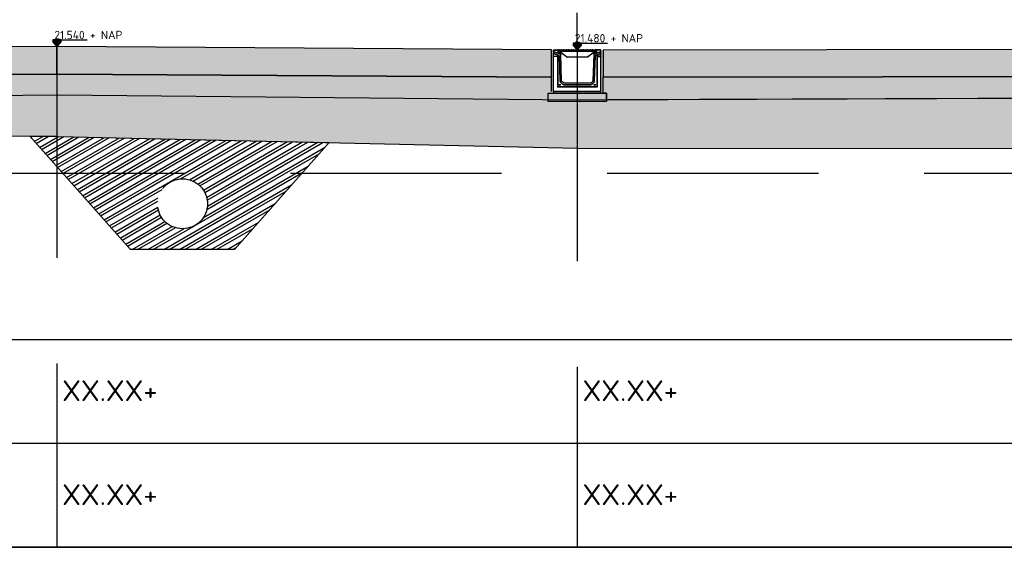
# Model space of a CAD drawing. Header units: metres. Extents: x 175829 to 176206141, y 407048 to 407918896.
# Tile 235 of 256: x 180815 to 180827, y 407137 to 407143. Entities that reach past the tile are written whole.
import ezdxf

# ---------------------------------------------------------------- set-up
doc = ezdxf.new("R2010")
doc.units = ezdxf.units.M
doc.header["$LTSCALE"] = 0.2
doc.header["$PDMODE"] = 3
doc.header["$PDSIZE"] = 1
for name, pattern in [('ACAD_ISO08W100', [36, 24, -3, 6, -3]), ('DASHED', [19.05, 12.7, -6.35]), ('RI-HWA_BETON', [11.4, 9, -2.4]), ('XX-HIDDEN', [4, 2, -2])]:
    doc.linetypes.add(name, pattern=pattern)
for name, color, linetype in [('N-GW-OI_GRONDWERK_RIOLERING_HWA-A', 252, 'Continuous'), ('N-GW-OI_GRONDWERK_RIOLERING_HWA-G', 3, 'Continuous'), ('N-GW-VH-DWARSPROFIELEN_MAAIVELDLIJN_NIEUW-G', 4, 'Continuous'), ('N-GW-VH_GRONDWERK_VERHARDINGEN_S&R_0.58-MV-A', 252, 'Continuous'), ('N-WE-RI-HWA_TRANSPORTLEIDING_BETON_600-G', 170, 'RI-HWA_BETON'), ('N-WE-VH-BETONVERHARDING_330mm_PLATFORM-S&R-G', 3, 'Continuous'), ('N-WE-VH-BETONVERHARDING_PLATFORM-S&R_AFWATERINGSGOOT-G', 3, 'Continuous'), ('N-WE-VH-BETONVERHARDING_PLATFORM-S&R_AFWATERINGSGOOT_BETONSLOOF_DETAIL-A', 252, 'Continuous'), ('N-WE-VH-BETONVERHARDING_PLATFORM-S&R_AFWATERINGSGOOT_BETONSLOOF_DETAIL-G', 2, 'Continuous'), ('N-WE-VH-BETONVERHARDING_PLATFORM-S&R_AFWATERINGSGOOT_STELSPECIE_DETAIL-A', 251, 'Continuous'), ('N-WE-VH-BETONVERHARDING_PLATFORM-S&R_AFWATERINGSGOOT_STELSPECIE_DETAIL-G', 2, 'Continuous'), ('N-WE-VH-CO-VOEGEN_BETONVERHARDING_UITZET_CONSTRUCTIEVOEG-G', 254, 'ACAD_ISO08W100'), ('N-WE-VH-GRONDWERK_BETONGRANULAAT_S&R-G', 3, 'Continuous'), ('X-HOOGTES-XX_HOOGTE_BETONVERHARDING_AFGEWERKT-T', 7, 'Continuous'), ('X-XX-AL-DWARSPROFIELEN-G', 2, 'Continuous'), ('X-XX-AL-DWARSPROFIELEN_20.00+NAP-G', 255, 'DASHED'), ('X-XX-AL-DWARSPROFIELEN_BESTAANDE_MAAIVELD_VOOR_OPBREKEN-G', 222, 'Continuous')]:
    doc.layers.add(name, color=color, linetype=linetype)
doc.layers.add('N-WE-VH-BETONVERHARDING_330mm_PLATFORM-S&R-A', color=7, linetype='Continuous', true_color=0xf0f0f0)
doc.layers.add('N-WE-VH-GRONDWERK_BETONGRANULAAT_S&R-A', color=252, linetype='Continuous', lineweight=18)
doc.styles.add('NLCS 2.5 mm', font='isocpeur.ttf', dxfattribs={"height": 2.5})
doc.styles.add('NLCS-ISO', font='isocpeur.ttf')
doc.styles.add('RVB 5.0 mm IT', font='isocpeur.ttf', dxfattribs={"height": 5})
doc.dimstyles.new('NLCS-ARROW', dxfattribs={"dimtxt": 2.5, "dimasz": 3, "dimexe": 1.25, "dimexo": 0.625, "dimgap": 0.75, "dimtad": 1, "dimzin": 0, "dimdsep": 46, "dimtxsty": 'NLCS 2.5 mm', "dimcen": 0, "dimdle": 1, "dimclrd": 1, "dimclre": 251, "dimclrt": 7, "dimazin": 0, "dimtfac": 1, "dimtmove": 1, "dimatfit": 3, "dimfxl": 1, "dimtfillclr": 7, "dimtolj": 1, "dimtzin": 0, "dimarcsym": 0})

# ---------------------------------------------------------------- blocks, each defined once
blk = doc.blocks.new('*D92')
at = {"layer": 'Defpoints', "color": 0, "transparency": 16777216}
for p in [(180809.077, 407146.31), (180809.077, 407142.647), (180821.577, 407142.647)]:
    blk.add_point(p, dxfattribs=at)
at = {"layer": 'X-XX-AL-DWARSPROFIELEN-G', "color": 251, "linetype": 'XX-HIDDEN', "lineweight": -2, "transparency": 16777216}
for p, q in [((180809.077, 407142.709), (180809.077, 407146.435)), ((180821.577, 407142.709), (180821.577, 407146.435))]:
    blk.add_line(p, q, dxfattribs=at)
at = {"layer": 'X-XX-AL-DWARSPROFIELEN-G', "color": 1, "lineweight": -2, "transparency": 16777216}
blk.add_line((180821.377, 407146.31), (180809.277, 407146.31), dxfattribs=at)
at = {"layer": 'X-XX-AL-DWARSPROFIELEN-G', "color": 1, "transparency": 16777216}
for points in [[(180809.277, 407146.343), (180809.277, 407146.276), (180809.077, 407146.31)], [(180821.377, 407146.343), (180821.377, 407146.276), (180821.577, 407146.31)]]:
    blk.add_solid(points, dxfattribs=at)
at = {"layer": 'X-XX-AL-DWARSPROFIELEN-G', "color": 7, "transparency": 16777216, "insert": (180815.327, 407146.597), "char_height": 0.25, "attachment_point": 5, "style": 'NLCS-ISO'}
blk.add_mtext('\\A1;Tussenliggende rolbaan 12.50', dxfattribs=at)
blk = doc.blocks.new('*D90')
at = {"layer": 'Defpoints', "color": 0, "transparency": 16777216}
for p in [(180835.326, 407146.31), (180835.326, 407142.786), (180821.577, 407142.647)]:
    blk.add_point(p, dxfattribs=at)
at = {"layer": 'X-XX-AL-DWARSPROFIELEN-G', "color": 251, "linetype": 'XX-HIDDEN', "lineweight": -2, "transparency": 16777216}
for p, q in [((180821.577, 407142.709), (180821.577, 407146.435)), ((180835.326, 407142.849), (180835.326, 407146.435))]:
    blk.add_line(p, q, dxfattribs=at)
at = {"layer": 'X-XX-AL-DWARSPROFIELEN-G', "color": 1, "lineweight": -2, "transparency": 16777216}
blk.add_line((180821.777, 407146.31), (180835.126, 407146.31), dxfattribs=at)
at = {"layer": 'X-XX-AL-DWARSPROFIELEN-G', "color": 1, "transparency": 16777216}
for points in [[(180821.777, 407146.343), (180821.777, 407146.276), (180821.577, 407146.31)], [(180835.126, 407146.343), (180835.126, 407146.276), (180835.326, 407146.31)]]:
    blk.add_solid(points, dxfattribs=at)
at = {"layer": 'X-XX-AL-DWARSPROFIELEN-G', "color": 7, "transparency": 16777216, "insert": (180828.452, 407146.597), "char_height": 0.25, "attachment_point": 5, "style": 'NLCS-ISO'}
blk.add_mtext('\\A1;Platform gebouw 1138 13.75', dxfattribs=at)

msp = doc.modelspace()

# ---------------------------------------------------------------- hatches: boundary and pattern name
at = {"layer": 'N-GW-OI_GRONDWERK_RIOLERING_HWA-A', "ltscale": 0.5, "true_color": 0xe6e6e6}
h = msp.add_hatch(dxfattribs=at)
h.set_pattern_fill('ANSI32', color=254, scale=0.01, angle=345)
h.set_pattern_definition([(30, (1577.54726, 548.92098), (-0.047625, 0.08248891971), []), (30, (1577.59063, 548.90936), (-0.047625, 0.08248891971), [])])
h.paths.add_polyline_path([(180815.3204, 407141.6247), (180814.9939, 407141.6267), (180815.3204, 407141.2598)])
h.paths.add_polyline_path([(180815.3275, 407141.6246), (180815.3204, 407141.6247), (180815.3204, 407141.2598), (180815.3873, 407141.1846), (180818.2688, 407141.1846), (180818.5929, 407141.5515), (180817.456, 407141.577), (180816.206, 407141.605)])
h.paths.add_polyline_path([(180815.3873, 407141.1846), (180816.206, 407140.2646), (180817.456, 407140.2646), (180818.2688, 407141.1846)])
h.paths.add_polyline_path([(180817.131, 407140.8146, -1), (180816.531, 407140.8146, -1)], flags=16)
at = {"layer": 'N-GW-VH_GRONDWERK_VERHARDINGEN_S&R_0.58-MV-A', "ltscale": 0.5, "true_color": 0xe6e6e6, "transparency": 33554585}
h = msp.add_hatch(color=254, dxfattribs=at)
h.dxf.hatch_style = 1
h.paths.add_polyline_path([(180809.0704, 407142.0647), (180798.0774, 407142.1766), (180797.7021, 407141.8052), (180809.0704, 407141.6646)])
h.paths.add_polyline_path([(180815.3204, 407142.1245), (180809.0704, 407142.0645), (180809.0704, 407141.6646), (180815.3204, 407141.6247)])
h = msp.add_hatch(color=254, dxfattribs=at)
h.dxf.hatch_style = 1
h.paths.add_polyline_path([(180920.2998, 407141.7143), (180920.2998, 407141.7147), (180914.2557, 407141.8154), (180914.2491, 407141.8149), (180914.2481, 407141.4051)])
h.paths.add_polyline_path([(180914.2486, 407141.8147), (180907.7379, 407141.8747), (180907.7379, 407141.4046), (180914.2486, 407141.4046)])
h.paths.add_polyline_path([(180884.0888, 407141.9547), (180843.8278, 407142.1446), (180843.8216, 407142.1446), (180843.8216, 407141.4811), (180884.0888, 407141.4746)])
h.paths.add_polyline_path([(180843.8216, 407142.1446), (180821.5704, 407142.0646), (180821.5704, 407141.4849), (180821.5827, 407141.4846), (180843.8216, 407141.4811)])
h.paths.add_polyline_path([(180821.5704, 407142.0647), (180815.3275, 407142.1246), (180815.3204, 407142.1245), (180815.3204, 407141.6248), (180821.5704, 407141.4849)])
h.paths.add_polyline_path([(180884.814, 407142.1283), (180884.814, 407142.0132), (180884.089, 407142.0134), (180884.089, 407142.1346), (180884.0888, 407142.1346), (180884.0888, 407141.9546), (180884.0901, 407141.4746), (180907.7317, 407141.4046), (180907.7379, 407141.4046), (180907.7379, 407141.8747), (180902.7815, 407141.9447), (180897.8225, 407142.0146)])
at = {"layer": 'N-WE-VH-BETONVERHARDING_330mm_PLATFORM-S&R-A'}
h = msp.add_hatch(color=256, dxfattribs=at)
h.dxf.hatch_style = 1
h.paths.add_polyline_path([(180821.2675, 407142.6656), (180815.3202, 407142.7046), (180815.3202, 407142.3747), (180821.2675, 407142.3356)])
h.paths.add_polyline_path([(180815.3202, 407142.7046), (180809.3804, 407142.6646), (180809.3804, 407142.3346), (180815.3202, 407142.3746)])
h.paths.add_polyline_path([(180808.7604, 407142.6646), (180795.3275, 407142.786), (180795.3275, 407142.4561), (180808.7604, 407142.3346)])
h = msp.add_hatch(color=256, dxfattribs=at)
h.dxf.hatch_style = 1
h.paths.add_polyline_path([(180856.8275, 407142.6846), (180835.3275, 407142.6846), (180835.3275, 407142.3546), (180856.8275, 407142.3546)])
h.paths.add_polyline_path([(180835.3275, 407142.6846), (180821.8875, 407142.6656), (180821.8875, 407142.3356), (180835.3275, 407142.3546)])
h.paths.add_polyline_path([(180884.0888, 407142.5446), (180856.8275, 407142.6846), (180856.8275, 407142.3546), (180884.0888, 407142.2146)])
at = {"layer": 'N-WE-VH-BETONVERHARDING_PLATFORM-S&R_AFWATERINGSGOOT_BETONSLOOF_DETAIL-A', "ltscale": 0.5}
h = msp.add_hatch(color=256, dxfattribs=at)
h.dxf.hatch_style = 1
h.paths.add_polyline_path([(180821.9276, 407142.1456), (180821.2276, 407142.1456), (180821.2276, 407142.0456), (180821.5776, 407142.0456), (180821.9276, 407142.0456)])
at = {"layer": 'N-WE-VH-BETONVERHARDING_PLATFORM-S&R_AFWATERINGSGOOT_STELSPECIE_DETAIL-A', "ltscale": 0.5}
h = msp.add_hatch(color=256, dxfattribs=at)
h.dxf.hatch_style = 1
h.paths.add_polyline_path([(180821.8626, 407142.1656), (180821.2926, 407142.1656), (180821.2926, 407142.1456), (180821.8625, 407142.1456)])
at = {"layer": 'N-WE-VH-CO-VOEGEN_BETONVERHARDING_UITZET_CONSTRUCTIEVOEG-G', "ltscale": 0.5}
h = msp.add_hatch(color=256, dxfattribs=at)
h.dxf.hatch_style = 1
h.paths.add_polyline_path([(180821.2675, 407142.6606), (180821.2925, 407142.6606), (180821.2925, 407142.1456), (180821.2675, 407142.1456)])
h.paths.add_polyline_path([(180821.8875, 407142.6606), (180821.8625, 407142.6606), (180821.8625, 407142.1456), (180821.8875, 407142.1456)])
at = {"layer": 'N-WE-VH-GRONDWERK_BETONGRANULAAT_S&R-A', "ltscale": 0.5, "true_color": 0xe6e6e6, "transparency": 33554534}
h = msp.add_hatch(color=254, dxfattribs=at)
h.dxf.hatch_style = 1
h.paths.add_polyline_path([(180821.8875, 407142.0657), (180821.8875, 407142.1672), (180821.8625, 407142.1656), (180821.2925, 407142.1656), (180821.2675, 407142.3356), (180815.3275, 407142.3746), (180809.3804, 407142.3346), (180809.3554, 407142.1656), (180808.7854, 407142.1456), (180808.7604, 407142.3346), (180798.3275, 407142.4241), (180798.0774, 407142.1766), (180809.0775, 407142.0646), (180815.3275, 407142.1246), (180821.5769, 407142.0646)])
h = msp.add_hatch(color=254, dxfattribs=at)
h.dxf.hatch_style = 1
h.paths.add_polyline_path([(180884.0888, 407142.2146), (180884.0888, 407141.9546), (180856.8275, 407142.0833), (180843.8259, 407142.1446), (180835.3275, 407142.1141), (180821.9276, 407142.0659), (180821.9276, 407142.1456), (180821.8876, 407142.1456), (180821.8875, 407142.3356), (180835.3275, 407142.3546), (180843.8216, 407142.3546), (180856.8275, 407142.3546)])
at = {"layer": 'X-HOOGTES-XX_HOOGTE_BETONVERHARDING_AFGEWERKT-T', "ltscale": 0.5, "true_color": 0x000000}
h = msp.add_hatch(color=18, dxfattribs=at)
h.dxf.hatch_style = 1
h.paths.add_polyline_path([(180815.3702, 407142.7846), (180815.2702, 407142.7846), (180815.2702, 407142.7646), (180815.3202, 407142.7646), (180815.3702, 407142.7646)])
h.paths.add_polyline_path([(180815.3702, 407142.7646), (180815.3202, 407142.7646), (180815.3202, 407142.7046)])
h.paths.add_polyline_path([(180815.3202, 407142.7646), (180815.2702, 407142.7646), (180815.3202, 407142.7046)])
h = msp.add_hatch(color=18, dxfattribs=at)
h.dxf.hatch_style = 1
h.paths.add_polyline_path([(180815.3702, 407142.7846), (180815.2702, 407142.7846), (180815.2702, 407142.7646), (180815.3202, 407142.7646), (180815.3702, 407142.7646)])
h.paths.add_polyline_path([(180815.3702, 407142.7646), (180815.3202, 407142.7646), (180815.3202, 407142.7046)])
h.paths.add_polyline_path([(180815.3202, 407142.7646), (180815.2702, 407142.7646), (180815.3202, 407142.7046)])
h = msp.add_hatch(color=18, dxfattribs=at)
h.dxf.hatch_style = 1
h.paths.add_polyline_path([(180821.6275, 407142.7457), (180821.5275, 407142.7457), (180821.5275, 407142.7257), (180821.5775, 407142.7257), (180821.6275, 407142.7257)])
h.paths.add_polyline_path([(180821.6275, 407142.7257), (180821.5775, 407142.7257), (180821.5775, 407142.6657)])
h.paths.add_polyline_path([(180821.5775, 407142.7257), (180821.5275, 407142.7257), (180821.5775, 407142.6657)])
h = msp.add_hatch(color=18, dxfattribs=at)
h.dxf.hatch_style = 1
h.paths.add_polyline_path([(180821.6275, 407142.7457), (180821.5275, 407142.7457), (180821.5275, 407142.7257), (180821.5775, 407142.7257), (180821.6275, 407142.7257)])
h.paths.add_polyline_path([(180821.6275, 407142.7257), (180821.5775, 407142.7257), (180821.5775, 407142.6657)])
h.paths.add_polyline_path([(180821.5775, 407142.7257), (180821.5275, 407142.7257), (180821.5775, 407142.6657)])

# ---------------------------------------------------------------- linework, layer by layer
at = {"layer": 'N-GW-OI_GRONDWERK_RIOLERING_HWA-G', "color": 254, "ltscale": 0.5, "true_color": 0xe6e6e6, "flags": 128}
msp.add_lwpolyline([(180818.5929, 407141.5515), (180817.456, 407140.2646), (180816.206, 407140.2646), (180814.9939, 407141.6267), (180815.3275, 407141.6246), (180816.206, 407141.605), (180817.456, 407141.577), (180818.5929, 407141.5515)], dxfattribs=at)
at = {"layer": 'N-GW-VH-DWARSPROFIELEN_MAAIVELDLIJN_NIEUW-G', "color": 254, "ltscale": 0.5, "true_color": 0xe6e6e6, "flags": 128}
msp.add_lwpolyline([(180809.3804, 407142.3346), (180815.3275, 407142.3746), (180821.2675, 407142.3356)], dxfattribs=at)
at = {"layer": 'N-WE-RI-HWA_TRANSPORTLEIDING_BETON_600-G', "color": 254, "ltscale": 0.5, "true_color": 0xe6e6e6}
msp.add_circle((180816.831, 407140.8146), 0.3, dxfattribs=at)
at = {"layer": 'N-WE-VH-BETONVERHARDING_330mm_PLATFORM-S&R-G'}
msp.add_line((180821.8875, 407142.6656), (180821.8875, 407142.3356), dxfattribs=at)
at = {"layer": 'N-WE-VH-BETONVERHARDING_330mm_PLATFORM-S&R-G', "flags": 128}
for points in [[(180815.3202, 407142.3746), (180815.3202, 407142.7046), (180809.3804, 407142.6646), (180809.3804, 407142.3346), (180815.3202, 407142.3746)], [(180821.2675, 407142.6656), (180815.3202, 407142.7046)], [(180821.8875, 407142.6656), (180835.3275, 407142.6846), (180856.8275, 407142.6846), (180884.0888, 407142.5446), (180884.0888, 407142.2146), (180856.8275, 407142.3546), (180835.3275, 407142.3546), (180821.8875, 407142.3356)], [(180821.2653, 407142.3356), (180815.3181, 407142.3746)]]:
    msp.add_lwpolyline(points, dxfattribs=at)
at = {"layer": 'N-WE-VH-BETONVERHARDING_PLATFORM-S&R_AFWATERINGSGOOT-G', "linetype": 'Continuous', "lineweight": 25}
for p, q in [((180821.2675, 407142.1656), (180821.2675, 407142.6656)), ((180821.2955, 407142.6606), (180821.2925, 407142.6606)), ((180821.2925, 407142.6456), (180821.2925, 407142.6606)), ((180821.2925, 407142.6456), (180821.2955, 407142.6456)), ((180821.2925, 407142.6446), (180821.2925, 407142.6456)), ((180821.3791, 407142.6114), (180821.2925, 407142.6446)), ((180821.2925, 407142.6427), (180821.2925, 407142.6446)), ((180821.3791, 407142.6094), (180821.2925, 407142.6427)), ((180821.2925, 407142.6427), (180821.2925, 407142.6251)), ((180821.2925, 407142.6251), (180821.357, 407142.6004)), ((180821.2925, 407142.6232), (180821.2925, 407142.6251)), ((180821.2925, 407142.6232), (180821.3564, 407142.5987)), ((180821.2925, 407142.5906), (180821.2925, 407142.6232)), ((180821.2925, 407142.5906), (180821.3425, 407142.5906)), ((180821.2925, 407142.5906), (180821.2925, 407142.5862)), ((180821.3381, 407142.5862), (180821.2925, 407142.5862)), ((180821.2925, 407142.1656), (180821.2925, 407142.5862)), ((180821.2955, 407142.6456), (180821.2955, 407142.6606)), ((180821.2975, 407142.6656), (180821.2975, 407142.6626)), ((180821.2975, 407142.6656), (180821.3425, 407142.6656)), ((180821.2975, 407142.6626), (180821.3425, 407142.6626)), ((180821.3425, 407142.5906), (180821.3381, 407142.5862)), ((180821.3381, 407142.5862), (180821.3381, 407142.2162)), ((180821.3425, 407142.6626), (180821.3425, 407142.6656)), ((180821.3425, 407142.5906), (180821.3425, 407142.2206)), ((180821.3475, 407142.6606), (180821.3445, 407142.6606)), ((180821.3445, 407142.6606), (180821.3445, 407142.6366)), ((180821.3445, 407142.6366), (180821.3475, 407142.6366)), ((180821.3475, 407142.6606), (180821.3475, 407142.6366)), ((180821.349, 407142.6496), (180821.3494, 407142.6617)), ((180821.354, 407142.6496), (180821.349, 407142.6496)), ((180821.3495, 407142.6346), (180821.3495, 407142.6316)), ((180821.3495, 407142.6346), (180821.3725, 407142.6346)), ((180821.3495, 407142.6316), (180821.3725, 407142.6316)), ((180821.3524, 407142.6375), (180821.3521, 407142.6467)), ((180821.3524, 407142.6646), (180821.3541, 407142.6646)), ((180821.3544, 407142.6617), (180821.354, 407142.6496)), ((180821.354, 407142.6496), (180821.801, 407142.6496)), ((180821.3627, 407142.6646), (180821.3541, 407142.6646)), ((180821.3541, 407142.6646), (180821.3544, 407142.6646)), ((180821.3544, 407142.6617), (180821.3544, 407142.6646)), ((180821.8006, 407142.6617), (180821.3544, 407142.6617)), ((180821.357, 407142.6004), (180821.3564, 407142.5987)), ((180821.3571, 407142.6467), (180821.3571, 407142.6496)), ((180821.7979, 407142.6467), (180821.3571, 407142.6467)), ((180821.3571, 407142.6467), (180821.3574, 407142.6375)), ((180821.3574, 407142.6375), (180821.3763, 407142.6375)), ((180821.3574, 407142.6375), (180821.3574, 407142.6346)), ((180821.3614, 407142.5942), (180821.3596, 407142.5941)), ((180821.3596, 407142.5941), (180821.3688, 407142.2912)), ((180821.3614, 407142.5942), (180821.3706, 407142.2913)), ((180821.3627, 407142.6646), (180821.3881, 407142.6646)), ((180821.3763, 407142.6346), (180821.3725, 407142.6346)), ((180821.3725, 407142.6316), (180821.3725, 407142.6346)), ((180821.3738, 407142.6344), (180821.3738, 407142.6346)), ((180821.3775, 407142.6296), (180821.3745, 407142.6296)), ((180821.3745, 407142.6296), (180821.3745, 407142.6146)), ((180821.379, 407142.6146), (180821.3745, 407142.6146)), ((180821.3763, 407142.6375), (180821.3763, 407142.6346)), ((180821.3775, 407142.6345), (180821.3767, 407142.6346)), ((180821.3775, 407142.6296), (180821.3775, 407142.6146)), ((180821.379, 407142.6146), (180821.3791, 407142.6114)), ((180821.3791, 407142.6114), (180821.3791, 407142.6094)), ((180821.3888, 407142.2918), (180821.3791, 407142.6094)), ((180821.4472, 407142.5836), (180821.3811, 407142.633)), ((180821.3829, 407142.6353), (180821.449, 407142.5859)), ((180821.3967, 407142.6646), (180821.3881, 407142.6646)), ((180821.3967, 407142.6646), (180821.4119, 407142.6646)), ((180821.4204, 407142.6646), (180821.4119, 407142.6646)), ((180821.4204, 407142.6646), (180821.4459, 407142.6646)), ((180821.4544, 407142.6646), (180821.4459, 407142.6646)), ((180821.4544, 407142.6646), (180821.4696, 407142.6646)), ((180821.4591, 407142.5825), (180821.6958, 407142.5825)), ((180821.4591, 407142.5825), (180821.4591, 407142.5796)), ((180821.6958, 407142.5796), (180821.4591, 407142.5796)), ((180821.4782, 407142.6646), (180821.4696, 407142.6646)), ((180821.4782, 407142.6646), (180821.5036, 407142.6646)), ((180821.5122, 407142.6646), (180821.5036, 407142.6646)), ((180821.5122, 407142.6646), (180821.5274, 407142.6646)), ((180821.5359, 407142.6646), (180821.5274, 407142.6646)), ((180821.5359, 407142.6646), (180821.5613, 407142.6646)), ((180821.5699, 407142.6646), (180821.5613, 407142.6646)), ((180821.5699, 407142.6646), (180821.5851, 407142.6646)), ((180821.5936, 407142.6646), (180821.5851, 407142.6646)), ((180821.5936, 407142.6646), (180821.6191, 407142.6646)), ((180821.6276, 407142.6646), (180821.6191, 407142.6646)), ((180821.6276, 407142.6646), (180821.6428, 407142.6646)), ((180821.6514, 407142.6646), (180821.6428, 407142.6646)), ((180821.6514, 407142.6646), (180821.6768, 407142.6646)), ((180821.6854, 407142.6646), (180821.6768, 407142.6646)), ((180821.6854, 407142.6646), (180821.7006, 407142.6646)), ((180821.6958, 407142.5825), (180821.6958, 407142.5796)), ((180821.7091, 407142.6646), (180821.7006, 407142.6646)), ((180821.706, 407142.5859), (180821.7721, 407142.6353)), ((180821.7739, 407142.633), (180821.7078, 407142.5836)), ((180821.7091, 407142.6646), (180821.7345, 407142.6646)), ((180821.7431, 407142.6646), (180821.7345, 407142.6646)), ((180821.7431, 407142.6646), (180821.7583, 407142.6646)), ((180821.7669, 407142.6646), (180821.7583, 407142.6646)), ((180821.7758, 407142.6094), (180821.7662, 407142.2918)), ((180821.7669, 407142.6646), (180821.7923, 407142.6646)), ((180821.8625, 407142.6427), (180821.7758, 407142.6094)), ((180821.7758, 407142.6094), (180821.7759, 407142.6114)), ((180821.8625, 407142.6446), (180821.7759, 407142.6114)), ((180821.776, 407142.6146), (180821.7759, 407142.6114)), ((180821.776, 407142.6146), (180821.7805, 407142.6146)), ((180821.7782, 407142.6346), (180821.7774, 407142.6345)), ((180821.7805, 407142.6296), (180821.7775, 407142.6296)), ((180821.7775, 407142.6296), (180821.7775, 407142.6146)), ((180821.7786, 407142.6375), (180821.7976, 407142.6375)), ((180821.7786, 407142.6375), (180821.7786, 407142.6346)), ((180821.7825, 407142.6346), (180821.7786, 407142.6346)), ((180821.7805, 407142.6296), (180821.7805, 407142.6146)), ((180821.7812, 407142.6344), (180821.7812, 407142.6346)), ((180821.7825, 407142.6346), (180821.7825, 407142.6316)), ((180821.8055, 407142.6346), (180821.7825, 407142.6346)), ((180821.8055, 407142.6316), (180821.7825, 407142.6316)), ((180821.7844, 407142.2913), (180821.7936, 407142.5942)), ((180821.7862, 407142.2912), (180821.7954, 407142.5941)), ((180821.8008, 407142.6646), (180821.7923, 407142.6646)), ((180821.7936, 407142.5942), (180821.7954, 407142.5941)), ((180821.7976, 407142.6375), (180821.7979, 407142.6467)), ((180821.7976, 407142.6375), (180821.7976, 407142.6346)), ((180821.7979, 407142.6467), (180821.7979, 407142.6496)), ((180821.7979, 407142.6004), (180821.8625, 407142.6251)), ((180821.7979, 407142.6004), (180821.7986, 407142.5987)), ((180821.7986, 407142.5987), (180821.8625, 407142.6232)), ((180821.8006, 407142.6617), (180821.8006, 407142.6646)), ((180821.8006, 407142.6646), (180821.8008, 407142.6646)), ((180821.801, 407142.6496), (180821.8006, 407142.6617)), ((180821.8008, 407142.6646), (180821.8026, 407142.6646)), ((180821.806, 407142.6496), (180821.801, 407142.6496)), ((180821.8029, 407142.6467), (180821.8026, 407142.6375)), ((180821.8055, 407142.6316), (180821.8055, 407142.6346)), ((180821.8056, 407142.6617), (180821.806, 407142.6496)), ((180821.8105, 407142.6606), (180821.8075, 407142.6606)), ((180821.8075, 407142.6606), (180821.8075, 407142.6366)), ((180821.8075, 407142.6366), (180821.8105, 407142.6366)), ((180821.8105, 407142.6606), (180821.8105, 407142.6366)), ((180821.8125, 407142.6656), (180821.8125, 407142.6626)), ((180821.8575, 407142.6656), (180821.8125, 407142.6656)), ((180821.8575, 407142.6626), (180821.8125, 407142.6626)), ((180821.8125, 407142.5906), (180821.8169, 407142.5862)), ((180821.8625, 407142.5906), (180821.8125, 407142.5906)), ((180821.8125, 407142.5906), (180821.8125, 407142.2206)), ((180821.8169, 407142.5862), (180821.8625, 407142.5862)), ((180821.8169, 407142.5862), (180821.8169, 407142.2162)), ((180821.8575, 407142.6626), (180821.8575, 407142.6656)), ((180821.8625, 407142.6606), (180821.8595, 407142.6606)), ((180821.8595, 407142.6456), (180821.8595, 407142.6606)), ((180821.8625, 407142.6456), (180821.8595, 407142.6456)), ((180821.8625, 407142.6456), (180821.8625, 407142.6606)), ((180821.8625, 407142.6446), (180821.8625, 407142.6456)), ((180821.8625, 407142.6446), (180821.8625, 407142.6427)), ((180821.8625, 407142.6251), (180821.8625, 407142.6427)), ((180821.8625, 407142.6251), (180821.8625, 407142.6232)), ((180821.8625, 407142.5906), (180821.8625, 407142.6232)), ((180821.8625, 407142.5906), (180821.8625, 407142.5862)), ((180821.8625, 407142.1656), (180821.8625, 407142.5862)), ((180821.3381, 407142.2162), (180821.3425, 407142.2206)), ((180821.8169, 407142.2162), (180821.3381, 407142.2162)), ((180821.8125, 407142.2206), (180821.3425, 407142.2206)), ((180821.3706, 407142.2913), (180821.3688, 407142.2912)), ((180821.3771, 407142.2766), (180821.3758, 407142.2753)), ((180821.3758, 407142.2753), (180821.4, 407142.252)), ((180821.3771, 407142.2766), (180821.4013, 407142.2534)), ((180821.4139, 407142.2665), (180821.3897, 407142.2897)), ((180821.4013, 407142.2534), (180821.4, 407142.252)), ((180821.739, 407142.2656), (180821.416, 407142.2656)), ((180821.416, 407142.2474), (180821.739, 407142.2474)), ((180821.416, 407142.2474), (180821.416, 407142.2456)), ((180821.416, 407142.2456), (180821.739, 407142.2456)), ((180821.739, 407142.2474), (180821.739, 407142.2456)), ((180821.7653, 407142.2897), (180821.7411, 407142.2665)), ((180821.7537, 407142.2534), (180821.7779, 407142.2766)), ((180821.7537, 407142.2534), (180821.7549, 407142.252)), ((180821.7549, 407142.252), (180821.7791, 407142.2753)), ((180821.7779, 407142.2766), (180821.7791, 407142.2753)), ((180821.7844, 407142.2913), (180821.7862, 407142.2912)), ((180821.8169, 407142.2162), (180821.8125, 407142.2206)), ((180821.2926, 407142.1656), (180821.8626, 407142.1656))]:
    msp.add_line(p, q, dxfattribs=at)
at = {"layer": 'N-WE-VH-BETONVERHARDING_PLATFORM-S&R_AFWATERINGSGOOT-G', "linetype": 'Continuous', "lineweight": 25, "ltscale": 0.5}
for centre, radius in [((180821.3675, 407142.2456), 0.0075), ((180821.3675, 407142.2456), 0.007), ((180821.3675, 407142.2456), 0.005), ((180821.7875, 407142.2456), 0.0075), ((180821.7875, 407142.2456), 0.007), ((180821.7875, 407142.2456), 0.005)]:
    msp.add_circle(centre, radius, dxfattribs=at)
for centre, radius, start, end in [((180821.2975, 407142.6606), 0.005, 90, 180), ((180821.2975, 407142.6606), 0.002, 90, 180), ((180821.3425, 407142.6606), 0.005, 0, 90), ((180821.3425, 407142.6606), 0.002, 0, 90), ((180821.3495, 407142.6366), 0.005, 180, 270), ((180821.3495, 407142.6366), 0.002, 180, 270), ((180821.3491, 407142.6466), 0.003, 2, 90), ((180821.3524, 407142.6616), 0.003, 90, 178), ((180821.3554, 407142.6376), 0.003, 182, 270), ((180821.3546, 407142.594), 0.005, 1.73892, 69), ((180821.3546, 407142.594), 0.00682, 1.73892, 69), ((180821.3725, 407142.6296), 0.005, 0, 90), ((180821.3725, 407142.6296), 0.002, 0, 90), ((180821.3763, 407142.6265), 0.011, 53.19252, 90), ((180821.3763, 407142.6266), 0.008, 53.19252, 90), ((180821.3548, 407142.6555), 0.0346, 319.54221, 324.3783), ((180821.4209, 407142.606), 0.0346, 319.54221, 324.3783), ((180821.4591, 407142.5996), 0.02, 233.19252, 270), ((180821.4591, 407142.5995), 0.017, 233.19252, 270), ((180821.6958, 407142.5995), 0.017, 270, 306.80748), ((180821.6958, 407142.5996), 0.02, 270, 306.80748), ((180821.7341, 407142.606), 0.0346, 215.6217, 220.45779), ((180821.7786, 407142.6265), 0.011, 90, 126.80748), ((180821.8002, 407142.6555), 0.0346, 215.6217, 220.45779), ((180821.7786, 407142.6266), 0.008, 90, 126.80748), ((180821.7825, 407142.6296), 0.005, 90, 180), ((180821.7825, 407142.6296), 0.002, 90, 180), ((180821.8004, 407142.594), 0.00682, 111, 178.26108), ((180821.8004, 407142.594), 0.005, 111, 178.26108), ((180821.7996, 407142.6376), 0.003, 270, 358), ((180821.8026, 407142.6616), 0.003, 2, 90), ((180821.8055, 407142.6366), 0.002, 270, 0), ((180821.8055, 407142.6366), 0.005, 270, 0), ((180821.8125, 407142.6606), 0.005, 90, 180), ((180821.8125, 407142.6606), 0.002, 90, 180), ((180821.8575, 407142.6606), 0.005, 0, 90), ((180821.8575, 407142.6606), 0.002, 0, 90), ((180821.3918, 407142.2919), 0.023, 181.73892, 226.1), ((180821.3918, 407142.2919), 0.0212, 181.73892, 226.1), ((180821.3918, 407142.2919), 0.003, 181.73892, 226.1), ((180821.416, 407142.2686), 0.023, 226.1, 270), ((180821.416, 407142.2686), 0.0212, 226.1, 270), ((180821.416, 407142.2686), 0.003, 226.1, 269.99991), ((180821.739, 407142.2686), 0.003, 270, 313.9), ((180821.739, 407142.2686), 0.0212, 270, 313.9), ((180821.739, 407142.2686), 0.023, 270, 313.9), ((180821.7632, 407142.2919), 0.003, 313.9, 358.26108), ((180821.7632, 407142.2919), 0.0212, 313.9, 358.26108), ((180821.7632, 407142.2919), 0.023, 313.9, 358.26108)]:
    msp.add_arc(centre, radius, start, end, dxfattribs=at)
for centre, major_axis, ratio, start_param, end_param in [((180821.3544, 407142.6616), (0.005, -0.0001), 0.0209229, 1.5717219, 3.1413003), ((180821.3571, 407142.6466), (0.00501, -0.0001), 0.0208618, 1.5731804, 3.1427588), ((180821.3574, 407142.6376), (0.005, 0.0001), 0.0209229, 3.141885, 4.7114634), ((180821.7976, 407142.6376), (0.005, -0.0001), 0.0209229, 4.7133146, 6.2828929), ((180821.7979, 407142.6466), (0.00501, 0.0001), 0.0208618, 6.2820192, 7.8515975), ((180821.8006, 407142.6616), (0.005, 0.0001), 0.0209229, 0.0002924, 1.5698707)]:
    msp.add_ellipse(centre, major_axis=major_axis, ratio=ratio, start_param=start_param, end_param=end_param, dxfattribs=at)
for points, knots in [([(180821.3544, 407142.6646), (180821.3547, 407142.6645), (180821.3553, 407142.6643), (180821.3563, 407142.6634), (180821.3577, 407142.6626), (180821.359, 407142.6622), (180821.3599, 407142.6621), (180821.3601, 407142.6621)], [0, 0, 0, 0, 0.2133039, 0.4153693, 0.6441936, 0.8978605, 1, 1, 1, 1]), ([(180821.3601, 407142.6621), (180821.3606, 407142.6622), (180821.3615, 407142.6622), (180821.3624, 407142.6627), (180821.363, 407142.6631), (180821.3633, 407142.6635), (180821.3634, 407142.6639), (180821.3634, 407142.6642), (180821.3632, 407142.6646), (180821.3629, 407142.6646), (180821.3627, 407142.6646)], [0, 0, 0, 0, 0.234005, 0.3772599, 0.4840818, 0.5665537, 0.6493173, 0.7273099, 0.8460977, 1, 1, 1, 1]), ([(180821.3881, 407142.6646), (180821.388, 407142.6646), (180821.3877, 407142.6646), (180821.3874, 407142.6642), (180821.3874, 407142.6639), (180821.3876, 407142.6635), (180821.3879, 407142.663), (180821.3885, 407142.6626), (180821.3895, 407142.6622), (180821.3903, 407142.6621), (180821.3907, 407142.6621)], [0, 0, 0, 0, 0.154087, 0.2701802, 0.3576946, 0.4457288, 0.5235998, 0.6375093, 0.8164734, 1, 1, 1, 1]), ([(180821.3907, 407142.6621), (180821.3912, 407142.6622), (180821.3923, 407142.6623), (180821.3939, 407142.663), (180821.3953, 407142.664), (180821.3961, 407142.6646), (180821.3966, 407142.6646), (180821.3967, 407142.6646)], [0, 0, 0, 0, 0.1982479, 0.4355902, 0.6802264, 0.9073782, 1, 1, 1, 1]), ([(180821.4119, 407142.6646), (180821.4122, 407142.6646), (180821.4127, 407142.6645), (180821.4137, 407142.6637), (180821.4149, 407142.6629), (180821.4163, 407142.6622), (180821.4174, 407142.6622), (180821.4179, 407142.6621)], [0, 0, 0, 0, 0.1998667, 0.37892, 0.5841155, 0.8130963, 1, 1, 1, 1]), ([(180821.4179, 407142.6621), (180821.4184, 407142.6622), (180821.4192, 407142.6622), (180821.4202, 407142.6627), (180821.4207, 407142.6631), (180821.421, 407142.6635), (180821.4212, 407142.6639), (180821.4211, 407142.6642), (180821.4209, 407142.6646), (180821.4206, 407142.6646), (180821.4204, 407142.6646)], [0, 0, 0, 0, 0.234005, 0.3772599, 0.4840818, 0.5665537, 0.6493173, 0.7273099, 0.8460977, 1, 1, 1, 1]), ([(180821.4459, 407142.6646), (180821.4457, 407142.6646), (180821.4454, 407142.6646), (180821.4452, 407142.6642), (180821.4451, 407142.6639), (180821.4453, 407142.6635), (180821.4456, 407142.663), (180821.4463, 407142.6626), (180821.4472, 407142.6622), (180821.448, 407142.6621), (180821.4484, 407142.6621)], [0, 0, 0, 0, 0.154087, 0.2701802, 0.3576946, 0.4457288, 0.5235998, 0.6375093, 0.8164734, 1, 1, 1, 1]), ([(180821.4484, 407142.6621), (180821.4489, 407142.6622), (180821.45, 407142.6623), (180821.4516, 407142.663), (180821.453, 407142.664), (180821.4539, 407142.6646), (180821.4543, 407142.6646), (180821.4544, 407142.6646)], [0, 0, 0, 0, 0.1982479, 0.4355902, 0.6802264, 0.9073782, 1, 1, 1, 1]), ([(180821.4696, 407142.6646), (180821.4699, 407142.6646), (180821.4704, 407142.6645), (180821.4714, 407142.6637), (180821.4726, 407142.6629), (180821.4741, 407142.6622), (180821.4751, 407142.6622), (180821.4756, 407142.6621)], [0, 0, 0, 0, 0.1998667, 0.37892, 0.5841155, 0.8130963, 1, 1, 1, 1]), ([(180821.4756, 407142.6621), (180821.4761, 407142.6622), (180821.4769, 407142.6622), (180821.4779, 407142.6627), (180821.4785, 407142.6631), (180821.4788, 407142.6635), (180821.4789, 407142.6639), (180821.4788, 407142.6642), (180821.4786, 407142.6646), (180821.4783, 407142.6646), (180821.4782, 407142.6646)], [0, 0, 0, 0, 0.23400496, 0.37725994, 0.48408182, 0.56655365, 0.64931732, 0.72730994, 0.8460977, 1, 1, 1, 1]), ([(180821.5036, 407142.6646), (180821.5034, 407142.6646), (180821.5031, 407142.6646), (180821.5029, 407142.6642), (180821.5029, 407142.6639), (180821.503, 407142.6635), (180821.5034, 407142.663), (180821.504, 407142.6626), (180821.505, 407142.6622), (180821.5058, 407142.6621), (180821.5062, 407142.6621)], [0, 0, 0, 0, 0.154087, 0.2701802, 0.3576946, 0.4457288, 0.5235998, 0.6375093, 0.8164734, 1, 1, 1, 1]), ([(180821.5062, 407142.6621), (180821.5067, 407142.6622), (180821.5078, 407142.6623), (180821.5094, 407142.663), (180821.5107, 407142.664), (180821.5116, 407142.6646), (180821.512, 407142.6646), (180821.5122, 407142.6646)], [0, 0, 0, 0, 0.1982479, 0.4355902, 0.6802264, 0.9073782, 1, 1, 1, 1]), ([(180821.5274, 407142.6646), (180821.5276, 407142.6646), (180821.5281, 407142.6645), (180821.5291, 407142.6637), (180821.5303, 407142.6629), (180821.5318, 407142.6622), (180821.5329, 407142.6622), (180821.5333, 407142.6621)], [0, 0, 0, 0, 0.1998667, 0.37892, 0.5841155, 0.8130963, 1, 1, 1, 1]), ([(180821.5333, 407142.6621), (180821.5338, 407142.6622), (180821.5347, 407142.6622), (180821.5356, 407142.6627), (180821.5362, 407142.6631), (180821.5365, 407142.6635), (180821.5366, 407142.6639), (180821.5366, 407142.6642), (180821.5364, 407142.6646), (180821.5361, 407142.6646), (180821.5359, 407142.6646)], [0, 0, 0, 0, 0.234005, 0.3772599, 0.4840818, 0.5665537, 0.6493173, 0.7273099, 0.8460977, 1, 1, 1, 1]), ([(180821.5613, 407142.6646), (180821.5612, 407142.6646), (180821.5609, 407142.6646), (180821.5607, 407142.6642), (180821.5606, 407142.6639), (180821.5608, 407142.6635), (180821.5611, 407142.663), (180821.5617, 407142.6626), (180821.5627, 407142.6622), (180821.5635, 407142.6621), (180821.5639, 407142.6621)], [0, 0, 0, 0, 0.154087, 0.2701802, 0.3576946, 0.4457288, 0.5235998, 0.6375093, 0.8164734, 1, 1, 1, 1]), ([(180821.5639, 407142.6621), (180821.5644, 407142.6622), (180821.5655, 407142.6623), (180821.5671, 407142.663), (180821.5685, 407142.664), (180821.5693, 407142.6646), (180821.5698, 407142.6646), (180821.5699, 407142.6646)], [0, 0, 0, 0, 0.1982479, 0.4355902, 0.6802264, 0.9073782, 1, 1, 1, 1]), ([(180821.5851, 407142.6646), (180821.5854, 407142.6646), (180821.5859, 407142.6645), (180821.5869, 407142.6637), (180821.5881, 407142.6629), (180821.5895, 407142.6622), (180821.5906, 407142.6622), (180821.5911, 407142.6621)], [0, 0, 0, 0, 0.1998667, 0.37892, 0.5841155, 0.8130963, 1, 1, 1, 1]), ([(180821.5911, 407142.6621), (180821.5916, 407142.6622), (180821.5924, 407142.6622), (180821.5934, 407142.6627), (180821.5939, 407142.6631), (180821.5942, 407142.6635), (180821.5944, 407142.6639), (180821.5943, 407142.6642), (180821.5941, 407142.6646), (180821.5938, 407142.6646), (180821.5936, 407142.6646)], [0, 0, 0, 0, 0.234005, 0.3772599, 0.4840818, 0.5665537, 0.6493173, 0.7273099, 0.8460977, 1, 1, 1, 1]), ([(180821.6191, 407142.6646), (180821.6189, 407142.6646), (180821.6186, 407142.6646), (180821.6184, 407142.6642), (180821.6183, 407142.6639), (180821.6185, 407142.6635), (180821.6188, 407142.663), (180821.6195, 407142.6626), (180821.6204, 407142.6622), (180821.6212, 407142.6621), (180821.6216, 407142.6621)], [0, 0, 0, 0, 0.154087, 0.2701802, 0.3576946, 0.4457288, 0.5235998, 0.6375093, 0.8164734, 1, 1, 1, 1]), ([(180821.6216, 407142.6621), (180821.6221, 407142.6622), (180821.6233, 407142.6623), (180821.6248, 407142.663), (180821.6262, 407142.664), (180821.6271, 407142.6646), (180821.6275, 407142.6646), (180821.6276, 407142.6646)], [0, 0, 0, 0, 0.1982479, 0.4355902, 0.6802264, 0.9073782, 1, 1, 1, 1]), ([(180821.6428, 407142.6646), (180821.6431, 407142.6646), (180821.6436, 407142.6645), (180821.6446, 407142.6637), (180821.6458, 407142.6629), (180821.6473, 407142.6622), (180821.6483, 407142.6622), (180821.6488, 407142.6621)], [0, 0, 0, 0, 0.1998667, 0.37892, 0.5841155, 0.8130963, 1, 1, 1, 1]), ([(180821.6488, 407142.6621), (180821.6493, 407142.6622), (180821.6501, 407142.6622), (180821.6511, 407142.6627), (180821.6517, 407142.6631), (180821.652, 407142.6635), (180821.6521, 407142.6639), (180821.6521, 407142.6642), (180821.6518, 407142.6646), (180821.6515, 407142.6646), (180821.6514, 407142.6646)], [0, 0, 0, 0, 0.23400496, 0.37725994, 0.48408182, 0.56655365, 0.64931732, 0.72730994, 0.8460977, 1, 1, 1, 1]), ([(180821.6768, 407142.6646), (180821.6766, 407142.6646), (180821.6764, 407142.6646), (180821.6761, 407142.6642), (180821.6761, 407142.6639), (180821.6762, 407142.6635), (180821.6766, 407142.663), (180821.6772, 407142.6626), (180821.6782, 407142.6622), (180821.679, 407142.6621), (180821.6794, 407142.6621)], [0, 0, 0, 0, 0.154087, 0.2701802, 0.3576946, 0.4457288, 0.5235998, 0.6375093, 0.8164734, 1, 1, 1, 1]), ([(180821.6794, 407142.6621), (180821.6799, 407142.6622), (180821.681, 407142.6623), (180821.6826, 407142.663), (180821.6839, 407142.664), (180821.6848, 407142.6646), (180821.6852, 407142.6646), (180821.6854, 407142.6646)], [0, 0, 0, 0, 0.1982479, 0.4355902, 0.6802264, 0.9073782, 1, 1, 1, 1]), ([(180821.7006, 407142.6646), (180821.7008, 407142.6646), (180821.7013, 407142.6645), (180821.7023, 407142.6637), (180821.7035, 407142.6629), (180821.705, 407142.6622), (180821.7061, 407142.6622), (180821.7065, 407142.6621)], [0, 0, 0, 0, 0.19986668, 0.37891997, 0.58411551, 0.81309634, 1, 1, 1, 1]), ([(180821.7065, 407142.6621), (180821.7071, 407142.6622), (180821.7079, 407142.6622), (180821.7088, 407142.6627), (180821.7094, 407142.6631), (180821.7097, 407142.6635), (180821.7098, 407142.6639), (180821.7098, 407142.6642), (180821.7096, 407142.6646), (180821.7093, 407142.6646), (180821.7091, 407142.6646)], [0, 0, 0, 0, 0.23400496, 0.37725994, 0.48408182, 0.56655365, 0.64931732, 0.72730994, 0.8460977, 1, 1, 1, 1]), ([(180821.7345, 407142.6646), (180821.7344, 407142.6646), (180821.7341, 407142.6646), (180821.7339, 407142.6642), (180821.7338, 407142.6639), (180821.734, 407142.6635), (180821.7343, 407142.663), (180821.7349, 407142.6626), (180821.7359, 407142.6622), (180821.7367, 407142.6621), (180821.7371, 407142.6621)], [0, 0, 0, 0, 0.154087, 0.2701802, 0.3576946, 0.4457288, 0.5235998, 0.6375093, 0.8164734, 1, 1, 1, 1]), ([(180821.7371, 407142.6621), (180821.7376, 407142.6622), (180821.7387, 407142.6623), (180821.7403, 407142.663), (180821.7417, 407142.664), (180821.7425, 407142.6646), (180821.743, 407142.6646), (180821.7431, 407142.6646)], [0, 0, 0, 0, 0.1982479, 0.4355902, 0.6802264, 0.9073782, 1, 1, 1, 1]), ([(180821.7583, 407142.6646), (180821.7586, 407142.6646), (180821.7591, 407142.6645), (180821.7601, 407142.6637), (180821.7613, 407142.6629), (180821.7627, 407142.6622), (180821.7638, 407142.6622), (180821.7643, 407142.6621)], [0, 0, 0, 0, 0.1998667, 0.37892, 0.5841155, 0.8130963, 1, 1, 1, 1]), ([(180821.7643, 407142.6621), (180821.7648, 407142.6622), (180821.7656, 407142.6622), (180821.7666, 407142.6627), (180821.7671, 407142.6631), (180821.7674, 407142.6635), (180821.7676, 407142.6639), (180821.7675, 407142.6642), (180821.7673, 407142.6646), (180821.767, 407142.6646), (180821.7669, 407142.6646)], [0, 0, 0, 0, 0.234005, 0.3772599, 0.4840818, 0.5665537, 0.6493173, 0.7273099, 0.8460977, 1, 1, 1, 1]), ([(180821.7923, 407142.6646), (180821.7921, 407142.6646), (180821.7918, 407142.6646), (180821.7916, 407142.6642), (180821.7916, 407142.6639), (180821.7917, 407142.6635), (180821.792, 407142.663), (180821.7927, 407142.6626), (180821.7937, 407142.6622), (180821.7944, 407142.6621), (180821.7948, 407142.6621)], [0, 0, 0, 0, 0.154087, 0.27018018, 0.35769456, 0.44572878, 0.52359985, 0.63750933, 0.81647342, 1, 1, 1, 1]), ([(180821.7948, 407142.6621), (180821.7953, 407142.6622), (180821.7965, 407142.6623), (180821.798, 407142.663), (180821.7994, 407142.664), (180821.8002, 407142.6645), (180821.8005, 407142.6646), (180821.8006, 407142.6646)], [0, 0, 0, 0, 0.2121033, 0.4660332, 0.7277668, 0.9707941, 1, 1, 1, 1]), ([(180821.8029, 407142.6467), (180821.8029, 407142.6471), (180821.803, 407142.6476), (180821.8033, 407142.6482), (180821.8035, 407142.6485), (180821.8037, 407142.6486), (180821.8038, 407142.6488), (180821.8039, 407142.6489), (180821.8041, 407142.6491), (180821.8044, 407142.6492), (180821.8051, 407142.6496), (180821.8055, 407142.6496), (180821.8059, 407142.6496)], [0, 0, 0, 0, 0.2894904, 0.396258, 0.4397717, 0.476324, 0.4934055, 0.5106399, 0.5482952, 0.5940538, 0.6504868, 1, 1, 1, 1]), ([(180821.8029, 407142.6467), (180821.8029, 407142.6471), (180821.8031, 407142.648), (180821.8039, 407142.649), (180821.8049, 407142.6495), (180821.8056, 407142.6496), (180821.8059, 407142.6496)], [0, 0, 0, 0, 0.2706997, 0.5623161, 0.7892984, 1, 1, 1, 1])]:
    msp.add_open_spline(points, degree=3, knots=knots, dxfattribs=at)
at = {"layer": 'N-WE-VH-BETONVERHARDING_PLATFORM-S&R_AFWATERINGSGOOT_BETONSLOOF_DETAIL-G', "ltscale": 0.5, "flags": 128}
msp.add_lwpolyline([(180821.5776, 407142.0456), (180821.2276, 407142.0456), (180821.2276, 407142.1456), (180821.9276, 407142.1456), (180821.9276, 407142.0456), (180821.5776, 407142.0456)], dxfattribs=at)
at = {"layer": 'N-WE-VH-BETONVERHARDING_PLATFORM-S&R_AFWATERINGSGOOT_STELSPECIE_DETAIL-G', "ltscale": 0.5, "flags": 128}
msp.add_lwpolyline([(180821.2926, 407142.1656), (180821.2926, 407142.1456), (180821.8625, 407142.1456), (180821.8625, 407142.1656)], close=True, dxfattribs=at)
at = {"layer": 'N-WE-VH-GRONDWERK_BETONGRANULAAT_S&R-G', "color": 254, "true_color": 0xe6e6e6}
msp.add_line((180821.5796, 407142.0646), (180843.8296, 407142.1446), dxfattribs=at)
at = {"layer": 'N-WE-VH-GRONDWERK_BETONGRANULAAT_S&R-G', "color": 254, "ltscale": 0.5, "true_color": 0xe6e6e6, "flags": 128}
for points in [[(180808.7604, 407142.3346), (180798.3275, 407142.4241), (180798.0774, 407142.1766), (180809.0775, 407142.0646), (180815.3275, 407142.1246), (180821.5775, 407142.0646)], [(180821.2675, 407142.3356), (180815.3275, 407142.3746), (180809.3804, 407142.3346)], [(180809.3804, 407142.3346), (180815.3275, 407142.3746), (180821.2653, 407142.3356)], [(180884.0888, 407142.2146), (180884.0888, 407141.9546), (180856.8275, 407142.0833), (180843.8259, 407142.1446), (180835.3275, 407142.1141), (180821.9276, 407142.0659), (180821.9276, 407142.1456), (180821.8876, 407142.1456), (180821.8875, 407142.3356), (180835.3275, 407142.3546), (180843.8216, 407142.3546), (180856.8275, 407142.3546), (180884.0888, 407142.2146)]]:
    msp.add_lwpolyline(points, dxfattribs=at)
at = {"layer": 'X-HOOGTES-XX_HOOGTE_BETONVERHARDING_AFGEWERKT-T', "color": 18, "ltscale": 0.5, "true_color": 0x000000, "flags": 128}
for points in [[(180815.3702, 407142.7846), (180815.2702, 407142.7846), (180815.2702, 407142.7646), (180815.3202, 407142.7646), (180815.3202, 407142.7046), (180815.2702, 407142.7646), (180815.3702, 407142.7646), (180815.3202, 407142.7046), (180815.3702, 407142.7646), (180815.3702, 407142.7846)], [(180815.3702, 407142.7846), (180815.2702, 407142.7846), (180815.2702, 407142.7646), (180815.3202, 407142.7646), (180815.3202, 407142.7046), (180815.2702, 407142.7646), (180815.3702, 407142.7646), (180815.3202, 407142.7046), (180815.3702, 407142.7646), (180815.3702, 407142.7846)], [(180815.3702, 407142.7846), (180815.6835, 407142.7846)], [(180815.3702, 407142.7846), (180815.6835, 407142.7846)], [(180821.6275, 407142.7457), (180821.5275, 407142.7457), (180821.5275, 407142.7257), (180821.5775, 407142.7257), (180821.5775, 407142.6657), (180821.5275, 407142.7257), (180821.6275, 407142.7257), (180821.5775, 407142.6657), (180821.6275, 407142.7257), (180821.6275, 407142.7457)], [(180821.6275, 407142.7457), (180821.5275, 407142.7457), (180821.5275, 407142.7257), (180821.5775, 407142.7257), (180821.5775, 407142.6657), (180821.5275, 407142.7257), (180821.6275, 407142.7257), (180821.5775, 407142.6657), (180821.6275, 407142.7257), (180821.6275, 407142.7457)], [(180821.6275, 407142.7457), (180821.9408, 407142.7457)], [(180821.6275, 407142.7457), (180821.9408, 407142.7457)]]:
    msp.add_lwpolyline(points, dxfattribs=at)
at = {"layer": 'X-XX-AL-DWARSPROFIELEN-G', "color": 254, "ltscale": 0.5, "true_color": 0xe6e6e6, "flags": 128}
for points in [[(180703.8275, 407139.1846), (180933.8275, 407139.1846)], [(180703.8275, 407139.1846), (180742.8275, 407139.1846), (180773.8275, 407139.1846), (180795.3275, 407139.1846), (180809.0775, 407139.1846), (180815.3275, 407139.1846), (180821.5775, 407139.1846), (180835.3255, 407139.1846), (180884.097, 407139.1846), (180933.8275, 407139.1846)], [(180933.8275, 407137.9346), (180703.8275, 407137.9346)], [(180703.8275, 407136.6846), (180933.8275, 407136.6846)]]:
    msp.add_lwpolyline(points, dxfattribs=at)
at = {"layer": 'X-XX-AL-DWARSPROFIELEN-G', "color": 254, "ltscale": 0.5, "true_color": 0xe6e6e6}
msp.add_lwpolyline([(180703.8275, 407139.1846), (180933.8275, 407139.1846), (180933.8275, 407136.6846), (180703.8275, 407136.6846)], close=True, dxfattribs=at)
at = {"layer": 'X-XX-AL-DWARSPROFIELEN_20.00+NAP-G'}
for p, q in [((180815.3202, 407142.7046), (180815.3202, 407136.6846)), ((180821.5775, 407142.6646), (180821.5775, 407136.6846)), ((180703.8275, 407141.1846), (180933.8275, 407141.1846))]:
    msp.add_line(p, q, dxfattribs=at)
at = {"layer": 'X-XX-AL-DWARSPROFIELEN_BESTAANDE_MAAIVELD_VOOR_OPBREKEN-G', "color": 254, "ltscale": 0.5, "true_color": 0xe6e6e6, "flags": 128}
for points in [[(180815.3275, 407141.6246), (180809.0704, 407141.6646), (180795.3275, 407141.8346)], [(180815.3275, 407141.6246), (180821.5827, 407141.4846), (180884.0959, 407141.4746), (180907.7317, 407141.4046), (180914.2499, 407141.4046), (180920.3069, 407141.7146)]]:
    msp.add_lwpolyline(points, dxfattribs=at)

# ---------------------------------------------------------------- texts
at = {"layer": 'X-HOOGTES-XX_HOOGTE_BETONVERHARDING_AFGEWERKT-T', "ltscale": 0.5, "style": 'RVB 5.0 mm IT'}
for s, p in [('21.540 + NAP', (180815.2902, 407142.7946)), ('21.480 + NAP', (180821.5475, 407142.7557))]:
    msp.add_text(s, height=0.1, dxfattribs=at).set_placement(p)
at = {"layer": 'X-XX-AL-DWARSPROFIELEN-G', "color": 251, "ltscale": 0.5, "true_color": 0x636466, "style": 'NLCS 2.5 mm'}
for p in [(180815.3839, 407138.4426), (180821.6412, 407138.4426)]:
    msp.add_text('XX.XX+', height=0.25, dxfattribs=at).set_placement(p)
at = {"layer": 'X-XX-AL-DWARSPROFIELEN-G', "color": 18, "ltscale": 0.5, "true_color": 0x000000, "style": 'NLCS 2.5 mm'}
for p in [(180815.3839, 407137.1926), (180821.6412, 407137.1926)]:
    msp.add_text('XX.XX+', height=0.25, dxfattribs=at).set_placement(p)

# ---------------------------------------------------------------- dimensions: what is measured, and where the dimension line sits
at = {"layer": 'X-XX-AL-DWARSPROFIELEN-G'}
for base, p2, text, picture, middle in [((180835.3262, 407146.3096), (180835.3262, 407142.7861), 'Platform gebouw 1138 <>', '*D90', (180828.4518, 407146.5971)), ((180809.0775, 407146.3096), (180809.0775, 407142.6467), 'Tussenliggende rolbaan <>', '*D92', (180815.3274, 407146.5971))]:
    dim = msp.add_linear_dim(base=base, p1=(180821.5774, 407142.6467), p2=p2, text=text, dimstyle='NLCS-ARROW', override={"dimscale": 0.1, "dimtxt": 2.5, "dimasz": 2, "dimgap": 1.25, "dimtoh": 0, "dimtxsty": 'NLCS-ISO', "dimtix": 0, "dimtofl": 1, "dimtmove": 1, "dimatfit": 3}, dxfattribs=at)
    dim.commit()
    dim.dimension.update_dxf_attribs({"geometry": picture, "text_midpoint": middle})

doc.saveas('drawing.dxf')
